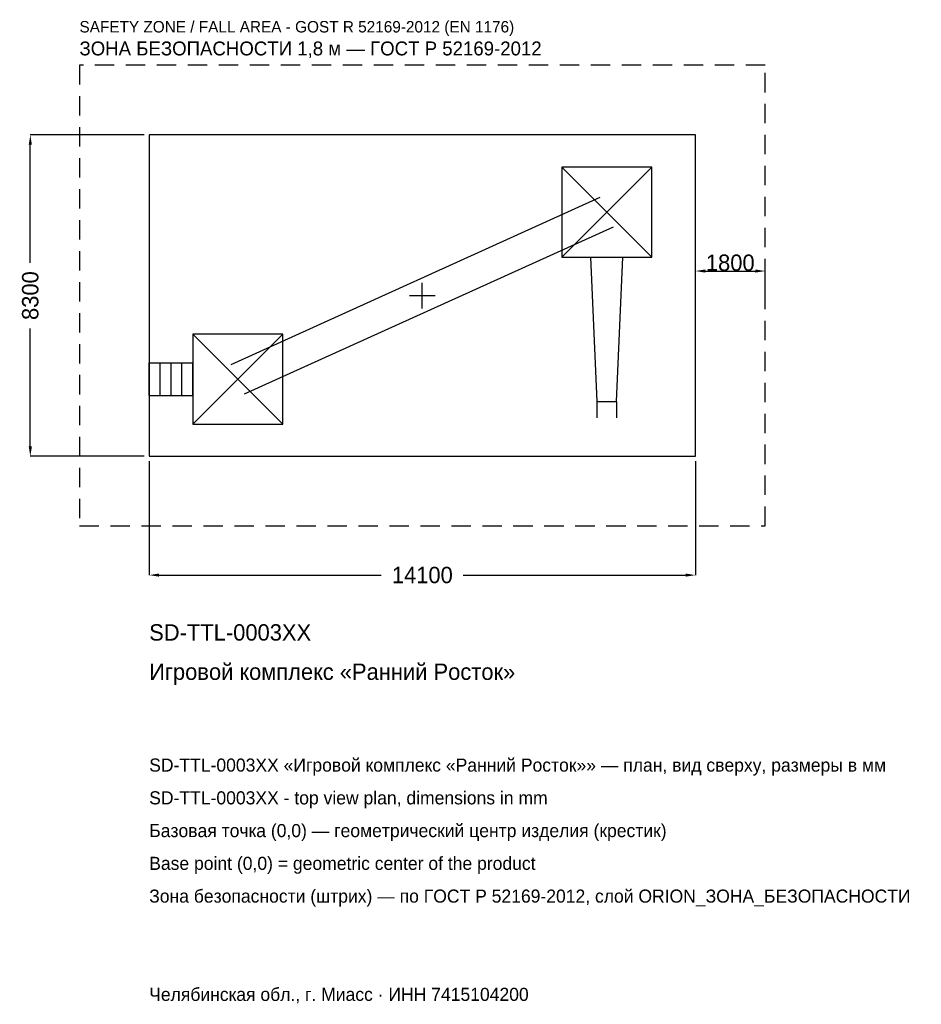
# Model space of a CAD drawing. Header units: metres. Extents: x -10393 to 12881, y -18305 to 7126.
import ezdxf

# ---------------------------------------------------------------- set-up
doc = ezdxf.new("R2010")
doc.units = ezdxf.units.M
doc.linetypes.add('DASHED', pattern=[800, 500, -300])
for name, color, linetype in [('ЗСК_ДАННЫЕ', 3, 'Continuous'), ('ЗСК_ЗОНА_БЕЗОПАСНОСТИ', 1, 'Continuous'), ('ЗСК_КОНТУР', 7, 'Continuous'), ('ЗСК_РАЗМЕРЫ', 8, 'Continuous')]:
    doc.layers.add(name, color=color, linetype=linetype)
doc.dimstyles.new('ORION', dxfattribs={"dimtxt": 423, "dimasz": 253.8, "dimexe": 1.25, "dimexo": 126.9, "dimtad": 1, "dimdec": 0, "dimcen": 2.5, "dimazin": 3, "dimtfac": 1, "dimtmove": 0, "dimatfit": 3})

# ---------------------------------------------------------------- blocks, each defined once
blk = doc.blocks.new('_CLOSEDFILLED')
at = {"color": 0, "linetype": 'BYBLOCK'}
blk.add_solid([(-1, 0.16), (0, 0), (-1, -0.16)], dxfattribs=at)
blk = doc.blocks.new('*D1')
for p, q in [((-7050, -4276.9), (-7050, -7219)), ((7050, -4276.9), (7050, -7219)), ((-6796.2, -7219), (-1057.5, -7219)), ((1057.5, -7219), (6796.2, -7219))]:
    blk.add_line(p, q)
at = {"layer": 'Defpoints'}
for p in [(-7050, -4150), (7050, -4150), (-7050, -7219)]:
    blk.add_point(p, dxfattribs=at)
at = {"layer": 'ЗСК_РАЗМЕРЫ', "xscale": 253.79999999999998, "yscale": 253.79999999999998, "rotation": 180}
blk.add_blockref('_CLOSEDFILLED', (-7050, -7219), dxfattribs=at)
at = {"layer": 'ЗСК_РАЗМЕРЫ', "xscale": 253.79999999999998, "yscale": 253.79999999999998}
blk.add_blockref('_CLOSEDFILLED', (7050, -7219), dxfattribs=at)
at = {"layer": 'ЗСК_РАЗМЕРЫ', "insert": (0, -7219), "char_height": 423, "attachment_point": 5}
blk.add_mtext('14100', dxfattribs=at)
blk = doc.blocks.new('*D2')
for p, q in [((-7176.9, 4150), (-10119, 4150)), ((-10119, 846), (-10119, 3896.2)), ((-10119, -3896.2), (-10119, -846)), ((-7176.9, -4150), (-10119, -4150))]:
    blk.add_line(p, q)
at = {"layer": 'Defpoints'}
for p in [(-7050, 4150), (-10119, -4150), (-7050, -4150)]:
    blk.add_point(p, dxfattribs=at)
at = {"layer": 'ЗСК_РАЗМЕРЫ', "xscale": 253.79999999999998, "yscale": 253.79999999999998}
for p, rotation in [((-10119, 4150), 90), ((-10119, -4150), 270)]:
    blk.add_blockref('_CLOSEDFILLED', p, dxfattribs=dict(at, rotation=rotation))
at = {"layer": 'ЗСК_РАЗМЕРЫ', "insert": (-10119, 0), "char_height": 423, "attachment_point": 5, "rotation": 90}
blk.add_mtext('8300', dxfattribs=at)
blk = doc.blocks.new('ОРИОН SD-TTL-0003XX Игровой комплекс Ранний Росток')
at = {"layer": 'ЗСК_ЗОНА_БЕЗОПАСНОСТИ', "linetype": 'DASHED'}
blk.add_lwpolyline([(-8850, -5950), (8850, -5950), (8850, 5950), (-8850, 5950)], close=True, dxfattribs=at)
at = {"layer": 'ЗСК_КОНТУР'}
for p, q in [((3598, 996), (5922, 3320)), ((3598, 3320), (5922, 996)), ((-4932.7, -1777), (4587.3, 2539)), ((-4587.3, -2539), (4932.7, 1777)), ((-5922, -3320), (-3598, -996)), ((-5922, -996), (-3598, -3320)), ((-7050, -1739.7), (-5922, -1739.7)), ((-7050, -2576.3), (-7050, -1739.7)), ((-6768, -2576.3), (-6768, -1739.7)), ((-6486, -2576.3), (-6486, -1739.7)), ((-6204, -2576.3), (-6204, -1739.7)), ((-5922, -2576.3), (-5922, -1739.7)), ((-7050, -2576.3), (-5922, -2576.3)), ((4509, -2739), (4509, -3157.3)), ((5011, -2739), (5011, -3157.3))]:
    blk.add_line(p, q, dxfattribs=at)
for points in [[(-7050, -4150), (7050, -4150), (7050, 4150), (-7050, 4150)], [(3598, 996), (5922, 996), (5922, 3320), (3598, 3320)], [(-5922, -3320), (-3598, -3320), (-3598, -996), (-5922, -996)]]:
    blk.add_lwpolyline(points, close=True, dxfattribs=at)
blk.add_lwpolyline([(4341.7, 996), (4509, -2739), (5011, -2739), (5178.3, 996)], dxfattribs=at)
at = {"layer": 'ЗСК_РАЗМЕРЫ'}
for p, q in [((0, -332), (0, 332)), ((-332, 0), (332, 0))]:
    blk.add_line(p, q, dxfattribs=at)
at = {"layer": 'ЗСК_ДАННЫЕ'}
for tag, p in [('АРТИКУЛ', (-7050, -8911)), ('НАИМЕНОВАНИЕ', (-7050, -9926.2))]:
    blk.add_attdef(tag, p, '', height=423, dxfattribs=at)
at = {"layer": 'ЗСК_ДАННЫЕ', "flags": 1}
for tag, p in [('ПРОИЗВОДИТЕЛЬ', (-7050, -10941.4)), ('ТЕЛЕФОН', (-7050, -11956.6)), ('САЙТ', (-7050, -13987)), ('АДРЕС', (-7050, -15002.2)), ('РЕКВИЗИТЫ', (-7050, -16017.4)), ('ГАБАРИТЫ', (-7050, -17032.6)), ('ЗОНА_БЕЗОПАСНОСТИ', (-7050, -18047.8))]:
    blk.add_attdef(tag, p, '', height=423, dxfattribs=at)
at = {"layer": 'ЗСК_ЗОНА_БЕЗОПАСНОСТИ', "color": 1}
for s, height, p in [('SAFETY ZONE / FALL AREA - GOST R 52169-2012 (EN 1176)', 296.1, (-8850, 6796)), ('ЗОНА БЕЗОПАСНОСТИ 1,8 м — ГОСТ Р 52169-2012', 359.55, (-8850, 6203.8))]:
    blk.add_text(s, height=height, dxfattribs=at).set_placement(p)
at = {"layer": 'ЗСК_РАЗМЕРЫ'}
dim = blk.add_linear_dim(base=(-10119, -4150), p1=(-7050, -4150), p2=(-7050, 4150), angle=90, dimstyle='ORION', dxfattribs=at)
dim.commit()
dim.dimension.update_dxf_attribs({"geometry": '*D2', "text_midpoint": (-10119, 0)})
blk.add_linear_dim(base=(7050, 634.5), p1=(7050, 0), p2=(8850, 0), dimstyle='ORION', dxfattribs=at).render()
dim = blk.add_linear_dim(base=(-7050, -7219), p1=(-7050, -4150), p2=(7050, -4150), dimstyle='ORION', dxfattribs=at)
dim.commit()
dim.dimension.update_dxf_attribs({"geometry": '*D1', "text_midpoint": (0, -7219)})

msp = doc.modelspace()

# ---------------------------------------------------------------- block references
msp.add_blockref('ОРИОН SD-TTL-0003XX Игровой комплекс Ранний Росток', (0, 0)).add_auto_attribs({'АРТИКУЛ': 'SD-TTL-0003XX', 'НАИМЕНОВАНИЕ': 'Игровой комплекс «Ранний Росток»'})

# ---------------------------------------------------------------- texts
at = {"layer": 'ЗСК_ДАННЫЕ', "color": 3}
for s, p in [('SD-TTL-0003XX «Игровой комплекс «Ранний Росток»» — план, вид сверху, размеры в мм', (-7050, -12295)), ('SD-TTL-0003XX - top view plan, dimensions in mm', (-7050, -13141)), ('Челябинская обл., г. Миасс · ИНН 7415104200', (-7050, -18217))]:
    msp.add_text(s, height=338.4, dxfattribs=at).set_placement(p)
at = {"layer": 'ЗСК_ДАННЫЕ', "color": 7}
for s, p in [('Базовая точка (0,0) — геометрический центр изделия (крестик)', (-7050, -13987)), ('Base point (0,0) = geometric center of the product', (-7050, -14833))]:
    msp.add_text(s, height=338.4, dxfattribs=at).set_placement(p)
at = {"layer": 'ЗСК_ДАННЫЕ', "color": 1}
msp.add_text('Зона безопасности (штрих) — по ГОСТ Р 52169-2012, слой ORION_ЗОНА_БЕЗОПАСНОСТИ', height=338.4, dxfattribs=at).set_placement((-7050, -15679))

doc.saveas('drawing.dxf')
